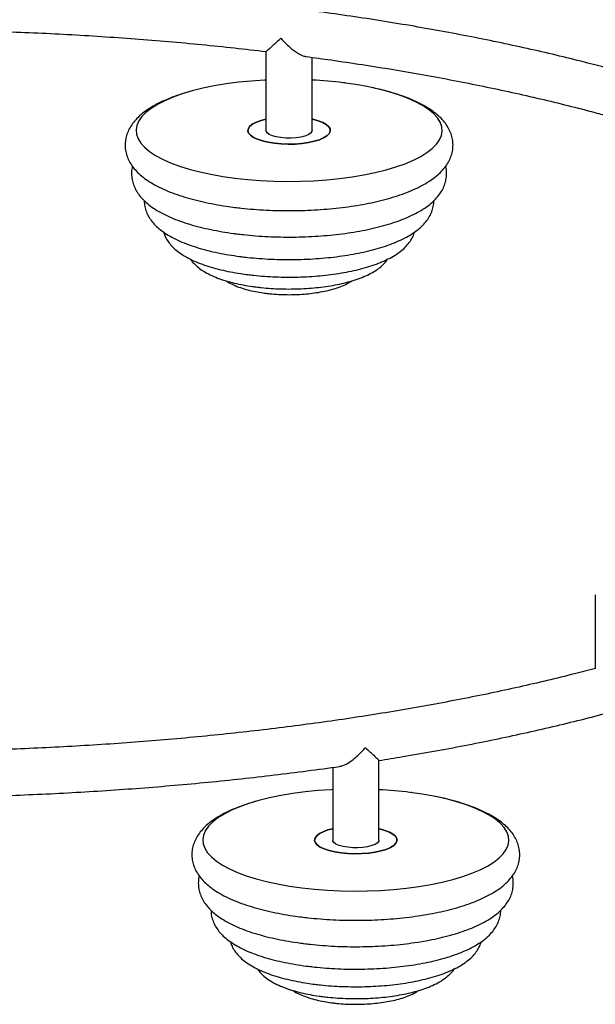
# Paper-space layout '_Dimétrica' of a CAD drawing. Header units: millimetres. Extents: x -710 to 45, y -356 to 955.
# Tile 4 of 7: x -291 to -116, y -354 to -55. Entities that reach past the tile are written whole.
import ezdxf

# ---------------------------------------------------------------- set-up
doc = ezdxf.new("R2010")
doc.units = ezdxf.units.MM

psp = doc.layouts.new('_Dimétrica')

# ---------------------------------------------------------------- linework, layer by layer
at = {"color": 7, "linetype": 'Continuous', "lineweight": 25}
for p, q in [((-215.81, -64.25), (-215.81, -88.25)), ((-201.81, -88.25), (-201.81, -66.07)), ((-115.89, -229.22), (-115.89, -251.6)), ((-181.55, -303.72), (-181.55, -279.52)), ((-195.55, -281.63), (-195.55, -303.72))]:
    psp.add_line(p, q, dxfattribs=at)
at = {"color": 7, "linetype": 'Continuous', "lineweight": 25, "flags": 128}
for points in [[(-215.81, -72.95), (-216.31, -72.97), (-220.28, -73.25), (-224.16, -73.64), (-227.92, -74.14), (-231.54, -74.75), (-234.98, -75.46), (-238.22, -76.27), (-241.25, -77.17), (-244.02, -78.15), (-246.53, -79.22), (-248.74, -80.35), (-250.66, -81.54), (-252.26, -82.78), (-253.52, -84.06), (-254.45, -85.38), (-255.03, -86.71), (-255.25, -88.06), (-255.13, -89.41), (-254.65, -90.75), (-253.82, -92.07), (-252.65, -93.37), (-251.14, -94.62), (-249.32, -95.83), (-247.18, -96.98), (-244.75, -98.06), (-242.05, -99.06), (-239.1, -99.99), (-235.92, -100.82), (-232.53, -101.56), (-228.95, -102.2), (-225.23, -102.73), (-221.38, -103.16), (-217.44, -103.46), (-213.42, -103.66), (-209.38, -103.73), (-205.33, -103.69), (-201.31, -103.53), (-197.34, -103.25), (-193.46, -102.86), (-189.7, -102.36), (-186.08, -101.75), (-182.64, -101.04), (-179.39, -100.23), (-176.37, -99.33), (-173.6, -98.35), (-171.09, -97.29), (-168.87, -96.16), (-166.96, -94.97), (-165.36, -93.73), (-164.09, -92.44), (-163.17, -91.13), (-162.59, -89.79), (-162.36, -88.44), (-162.49, -87.09), (-162.97, -85.75), (-163.8, -84.43), (-164.97, -83.14), (-166.47, -81.88), (-168.3, -80.68), (-170.43, -79.53), (-172.86, -78.45), (-175.56, -77.44), (-178.52, -76.51), (-181.7, -75.68), (-185.09, -74.94), (-188.66, -74.3), (-192.39, -73.77)], [(-215.81, -84.8), (-217.26, -85.18), (-218.69, -85.7), (-219.84, -86.29), (-220.68, -86.94), (-221.17, -87.63), (-221.31, -88.34), (-221.08, -89.04), (-220.5, -89.72), (-219.59, -90.36), (-218.37, -90.94), (-216.87, -91.44), (-215.14, -91.84), (-213.23, -92.15)], [(-213.23, -92.15), (-215.14, -91.84), (-216.87, -91.44), (-218.37, -90.94), (-219.59, -90.36), (-220.5, -89.72), (-221.08, -89.04), (-221.31, -88.34), (-221.17, -87.63), (-220.68, -86.94), (-219.84, -86.29), (-218.69, -85.7), (-217.26, -85.18), (-215.81, -84.8)], [(-213.23, -92.15), (-211.19, -92.34), (-209.08, -92.42), (-206.96, -92.37), (-204.9, -92.21), (-202.95, -91.93), (-201.17, -91.55), (-199.61, -91.07), (-198.31, -90.51), (-197.31, -89.89), (-196.65, -89.22), (-196.33, -88.52), (-196.38, -87.81), (-196.78, -87.12), (-197.53, -86.46), (-198.6, -85.85), (-199.96, -85.31), (-201.58, -84.85), (-201.81, -84.8)], [(-201.81, -84.8), (-201.58, -84.85), (-199.96, -85.31), (-198.6, -85.85), (-197.53, -86.46), (-196.78, -87.12), (-196.38, -87.81), (-196.33, -88.52), (-196.65, -89.22), (-197.31, -89.89), (-198.31, -90.51), (-199.61, -91.07), (-201.17, -91.55), (-202.95, -91.93), (-204.9, -92.21), (-206.96, -92.37), (-209.08, -92.42), (-211.19, -92.34), (-213.23, -92.15)], [(-211.28, -90.43), (-212.68, -90.2), (-213.88, -89.86), (-214.83, -89.44), (-215.47, -88.97), (-215.78, -88.45), (-215.81, -88.25)], [(-201.81, -88.25), (-201.87, -88.57), (-202.26, -89.08), (-202.97, -89.54), (-203.98, -89.94), (-205.23, -90.26), (-206.66, -90.47), (-208.2, -90.58), (-209.76, -90.56), (-211.28, -90.43)], [(-195.55, -288.41), (-196.05, -288.44), (-200.02, -288.71), (-203.9, -289.1), (-207.66, -289.61), (-211.28, -290.21), (-214.72, -290.93), (-217.97, -291.74), (-220.99, -292.64), (-223.76, -293.62), (-226.27, -294.68), (-228.49, -295.81), (-230.4, -297), (-232, -298.24), (-233.26, -299.53), (-234.19, -300.84), (-234.77, -302.18), (-234.99, -303.53), (-234.87, -304.88), (-234.39, -306.22), (-233.56, -307.54), (-232.39, -308.83), (-230.88, -310.09), (-229.06, -311.29), (-226.92, -312.44), (-224.49, -313.52), (-221.79, -314.53), (-218.84, -315.45), (-215.66, -316.29), (-212.27, -317.03), (-208.69, -317.67), (-204.97, -318.2), (-201.12, -318.62), (-197.18, -318.93), (-193.17, -319.12), (-189.12, -319.2), (-185.07, -319.16), (-181.05, -319), (-177.08, -318.72), (-173.2, -318.33), (-169.44, -317.83), (-165.82, -317.22), (-162.38, -316.51), (-159.13, -315.7), (-156.11, -314.8), (-153.34, -313.81), (-150.83, -312.75), (-148.61, -311.62), (-146.7, -310.43), (-145.1, -309.19), (-143.83, -307.91), (-142.91, -306.59), (-142.33, -305.26), (-142.1, -303.91), (-142.23, -302.56), (-142.71, -301.22), (-143.54, -299.89), (-144.71, -298.6), (-146.21, -297.35), (-148.04, -296.14), (-150.17, -294.99), (-152.6, -293.91), (-155.3, -292.9), (-158.26, -291.98), (-161.44, -291.14), (-164.83, -290.4), (-168.4, -289.77), (-172.13, -289.23), (-172.13, -289.23)], [(-195.55, -300.27), (-197, -300.65), (-198.43, -301.17), (-199.58, -301.76), (-200.42, -302.41), (-200.91, -303.1), (-201.05, -303.8), (-200.82, -304.51), (-200.25, -305.19), (-199.33, -305.82), (-198.11, -306.4), (-196.61, -306.9), (-194.88, -307.31), (-192.97, -307.61)], [(-192.97, -307.61), (-194.88, -307.31), (-196.61, -306.9), (-198.11, -306.4), (-199.33, -305.82), (-200.25, -305.19), (-200.82, -304.51), (-201.05, -303.8), (-200.91, -303.1), (-200.42, -302.41), (-199.58, -301.76), (-198.43, -301.17), (-197, -300.65), (-195.55, -300.27)], [(-192.97, -307.61), (-190.93, -307.81), (-188.82, -307.88), (-186.7, -307.84), (-184.64, -307.68), (-182.69, -307.4), (-180.91, -307.02), (-179.35, -306.54), (-178.05, -305.98), (-177.05, -305.35), (-176.39, -304.68), (-176.07, -303.98), (-176.12, -303.28), (-176.52, -302.58), (-177.27, -301.92), (-178.34, -301.31), (-179.7, -300.77), (-181.33, -300.32), (-181.55, -300.27)], [(-181.55, -300.27), (-181.33, -300.32), (-179.7, -300.77), (-178.34, -301.31), (-177.27, -301.92), (-176.52, -302.58), (-176.12, -303.28), (-176.07, -303.98), (-176.39, -304.68), (-177.05, -305.35), (-178.05, -305.98), (-179.35, -306.54), (-180.91, -307.02), (-182.69, -307.4), (-184.64, -307.68), (-186.7, -307.84), (-188.82, -307.88), (-190.93, -307.81), (-192.97, -307.61)], [(-191.02, -305.9), (-192.42, -305.66), (-193.62, -305.33), (-194.57, -304.91), (-195.21, -304.43), (-195.52, -303.92), (-195.55, -303.72)], [(-181.55, -303.72), (-181.61, -304.04), (-182, -304.54), (-182.72, -305.01), (-183.72, -305.41), (-184.97, -305.72), (-186.4, -305.94), (-187.94, -306.04), (-189.5, -306.03), (-191.02, -305.9)]]:
    psp.add_lwpolyline(points, dxfattribs=at)
at = {"color": 7, "linetype": 'Continuous', "lineweight": 25}
for centre in [(-208.22, -200.73), (-187.96, -416.19)]:
    psp.add_arc(centre, 127.94, 82.8889, 87.1254, dxfattribs=at)
for points, knots in [([(-111.39, -69.55), (-113.63, -68.95), (-118.65, -67.62), (-126.68, -65.64), (-135.42, -63.61), (-144.34, -61.68), (-153.42, -59.83), (-162.66, -58.08), (-172.04, -56.42), (-181.57, -54.85), (-191.23, -53.39), (-198.65, -52.33), (-202.88, -51.8), (-203.81, -51.68)], [0, 0, 0, 0, 0.0800045, 0.1792898, 0.2785289, 0.3777258, 0.4768842, 0.5760077, 0.6750993, 0.7741621, 0.8731988, 0.9722118, 1, 1, 1, 1]), ([(-402.35, -59.91), (-401.8, -59.87), (-397.85, -59.59), (-390.44, -59.15), (-380.12, -58.62), (-369.75, -58.19), (-359.34, -57.87), (-348.91, -57.66), (-338.47, -57.55), (-328.02, -57.54), (-317.57, -57.64), (-307.14, -57.84), (-296.73, -58.15), (-286.36, -58.56), (-276.03, -59.07), (-265.75, -59.69), (-255.53, -60.41), (-245.38, -61.23), (-235.32, -62.15), (-225.44, -63.16), (-218.97, -63.91), (-215.78, -64.28)], [0, 0, 0, 0, 0.008918, 0.064065, 0.119218, 0.174374, 0.229534, 0.284696, 0.33986, 0.395025, 0.45019, 0.505355, 0.560518, 0.615679, 0.670837, 0.725991, 0.78114, 0.836284, 0.891422, 0.946552, 1, 1, 1, 1]), ([(-215.78, -64.25), (-215.76, -64.24), (-215.71, -64.2), (-215.04, -63.61), (-214.07, -62.75), (-212.88, -61.69), (-211.9, -60.82), (-211.29, -60.27), (-211.28, -60.26)], [0, 0, 0, 0, 0.1312642, 0.3844164, 0.5590397, 0.7385843, 0.9984384, 1, 1, 1, 1]), ([(-211.28, -60.26), (-211.28, -60.27), (-210.78, -60.84), (-209.72, -61.96), (-207.83, -63.67), (-205.87, -65.01), (-204.34, -65.75), (-203.77, -65.76), (-203.67, -65.76)], [0, 0, 0, 0, 0.001571, 0.214714, 0.434112, 0.729796, 0.949133, 1, 1, 1, 1]), ([(-203.67, -65.81), (-201.13, -66.16), (-195.37, -66.93), (-186.53, -68.25), (-177.14, -69.75), (-167.9, -71.35), (-158.81, -73.04), (-149.88, -74.82), (-141.13, -76.69), (-132.55, -78.64), (-124.16, -80.67), (-117.1, -82.48), (-112.92, -83.64), (-111.39, -84.06)], [0, 0, 0, 0, 0.076151, 0.172756, 0.269339, 0.365898, 0.462428, 0.558929, 0.655397, 0.751828, 0.84822, 0.944568, 1, 1, 1, 1]), ([(-191.83, -73.84), (-191.89, -73.83), (-191.95, -73.82), (-192.03, -73.81), (-192.04, -73.81)], [0, 0, 0, 0, 0.837816, 1, 1, 1, 1]), ([(-238.11, -76.24), (-238.7, -76.39), (-240.35, -76.83), (-242.87, -77.65), (-245.67, -78.71), (-248.26, -79.89), (-250.64, -81.19), (-252.79, -82.63), (-254.59, -84.16), (-256.02, -85.73), (-257.1, -87.3), (-257.89, -88.92), (-258.4, -90.63), (-258.61, -92.41), (-258.5, -94.21), (-258.07, -95.94), (-257.37, -97.58), (-256.39, -99.15), (-255.13, -100.66), (-253.56, -102.12), (-251.67, -103.53), (-249.45, -104.86), (-246.96, -106.1), (-244.23, -107.23), (-241.29, -108.25), (-238.18, -109.16), (-234.9, -109.96), (-231.47, -110.66), (-228.24, -111.2), (-225.51, -111.58), (-222.73, -111.9), (-219.55, -112.2), (-215.72, -112.45), (-211.84, -112.59), (-207.94, -112.62), (-204.05, -112.54), (-200.19, -112.35), (-196.38, -112.06), (-192.65, -111.66), (-189.02, -111.15), (-185.5, -110.54), (-182.13, -109.83), (-178.9, -109.01), (-175.85, -108.09), (-172.98, -107.07), (-170.31, -105.94), (-167.85, -104.69), (-165.61, -103.3), (-163.7, -101.82), (-162.14, -100.29), (-160.93, -98.74), (-160.03, -97.14), (-159.39, -95.44), (-159.04, -93.66), (-159.04, -91.83), (-159.35, -90.07), (-159.95, -88.4), (-160.82, -86.8), (-161.98, -85.27), (-163.43, -83.79), (-165.2, -82.37), (-167.29, -81), (-169.69, -79.73), (-172.34, -78.55), (-175.2, -77.49), (-178.25, -76.55), (-181.08, -75.79), (-182.95, -75.39), (-183.68, -75.24)], [0, 0, 0, 0, 0.009002, 0.025512, 0.042179, 0.059043, 0.076142, 0.093479, 0.110892, 0.125698, 0.13946, 0.152371, 0.164713, 0.17788, 0.190625, 0.20325, 0.216043, 0.229358, 0.243513, 0.258724, 0.274964, 0.291888, 0.309019, 0.326016, 0.342819, 0.359441, 0.375916, 0.392274, 0.408543, 0.420236, 0.428721, 0.444856, 0.460965, 0.477053, 0.493129, 0.509203, 0.525283, 0.541376, 0.557493, 0.573645, 0.589845, 0.60611, 0.62246, 0.638921, 0.655524, 0.672308, 0.689315, 0.706566, 0.724005, 0.739249, 0.753441, 0.766678, 0.779225, 0.792658, 0.80553, 0.818182, 0.83087, 0.843949, 0.857754, 0.872555, 0.888433, 0.905155, 0.922266, 0.939327, 0.956204, 0.972891, 0.989417, 1, 1, 1, 1]), ([(-256.33, -99.16), (-256.37, -99.29), (-256.57, -100), (-256.65, -101.35), (-256.5, -103.12), (-256.03, -104.81), (-255.29, -106.42), (-254.28, -107.95), (-252.99, -109.43), (-251.38, -110.85), (-249.45, -112.22), (-247.2, -113.51), (-244.68, -114.7), (-241.93, -115.78), (-238.99, -116.75), (-235.87, -117.61), (-232.6, -118.36), (-229.19, -119), (-226.48, -119.42), (-224.29, -119.7), (-222.09, -119.96), (-218.98, -120.25), (-215.21, -120.49), (-211.41, -120.62), (-207.6, -120.64), (-203.79, -120.55), (-200.01, -120.35), (-196.29, -120.05), (-192.65, -119.64), (-189.12, -119.12), (-185.7, -118.5), (-182.42, -117.77), (-179.31, -116.95), (-176.36, -116.02), (-173.6, -114.98), (-171.04, -113.83), (-168.69, -112.54), (-166.57, -111.12), (-164.81, -109.61), (-163.41, -108.05), (-162.37, -106.5), (-161.62, -104.9), (-161.13, -103.21), (-160.97, -101.45), (-161.04, -100.06), (-161.25, -99.31), (-161.3, -99.13)], [0, 0, 0, 0, 0.004731, 0.025111, 0.044894, 0.064535, 0.084518, 0.105404, 0.127697, 0.151718, 0.177357, 0.203988, 0.23081, 0.257372, 0.283613, 0.309569, 0.335296, 0.360846, 0.386262, 0.393812, 0.407087, 0.432331, 0.457531, 0.482696, 0.507843, 0.532989, 0.558144, 0.583325, 0.608548, 0.633833, 0.659204, 0.68469, 0.710327, 0.736163, 0.762255, 0.788671, 0.815477, 0.84268, 0.86999, 0.892963, 0.914268, 0.934259, 0.953401, 0.973817, 0.993615, 1, 1, 1, 1]), ([(-252.74, -109.59), (-252.74, -109.89), (-252.75, -110.77), (-252.42, -112.19), (-251.8, -113.78), (-250.9, -115.29), (-249.74, -116.73), (-248.28, -118.11), (-246.49, -119.45), (-244.38, -120.71), (-241.99, -121.88), (-239.35, -122.93), (-236.53, -123.87), (-233.53, -124.7), (-230.38, -125.42), (-227.15, -126.02), (-224.73, -126.38), (-222.82, -126.63), (-220.84, -126.86), (-217.85, -127.13), (-214.25, -127.35), (-210.6, -127.46), (-206.94, -127.46), (-203.3, -127.35), (-199.7, -127.13), (-196.16, -126.8), (-192.71, -126.37), (-189.36, -125.83), (-186.15, -125.19), (-183.08, -124.44), (-180.17, -123.59), (-177.44, -122.62), (-174.91, -121.55), (-172.57, -120.34), (-170.45, -118.99), (-168.68, -117.54), (-167.27, -116.04), (-166.23, -114.54), (-165.46, -112.98), (-165, -111.33), (-164.79, -110.17), (-164.84, -109.57), (-164.84, -109.56)], [0, 0, 0, 0, 0.011445, 0.032887, 0.054439, 0.076753, 0.100457, 0.126067, 0.153722, 0.182898, 0.212629, 0.242103, 0.271183, 0.299901, 0.328328, 0.356533, 0.383017, 0.388231, 0.402874, 0.430719, 0.458509, 0.486257, 0.513987, 0.541718, 0.569464, 0.597249, 0.625094, 0.653029, 0.681088, 0.709313, 0.737758, 0.766494, 0.795608, 0.825191, 0.855285, 0.885643, 0.911054, 0.934492, 0.9564, 0.977327, 0.999692, 1, 1, 1, 1]), ([(-246.86, -119.12), (-246.76, -119.46), (-246.5, -120.34), (-245.79, -121.63), (-244.77, -123.02), (-243.46, -124.33), (-241.84, -125.6), (-239.89, -126.8), (-237.65, -127.91), (-235.16, -128.91), (-232.47, -129.79), (-229.62, -130.55), (-226.63, -131.2), (-223.83, -131.68), (-221.45, -132.01), (-219.04, -132.29), (-216.25, -132.54), (-212.88, -132.73), (-209.47, -132.8), (-206.07, -132.77), (-202.68, -132.63), (-199.34, -132.37), (-196.08, -132.01), (-192.92, -131.54), (-189.87, -130.97), (-186.97, -130.29), (-184.22, -129.5), (-181.64, -128.6), (-179.24, -127.57), (-177.03, -126.41), (-175.12, -125.13), (-173.56, -123.77), (-172.33, -122.38), (-171.43, -120.93), (-170.9, -119.83), (-170.76, -119.21), (-170.74, -119.12)], [0, 0, 0, 0, 0.015759, 0.040459, 0.066496, 0.094632, 0.125369, 0.158461, 0.192755, 0.226893, 0.260499, 0.2936, 0.326303, 0.358709, 0.381135, 0.397961, 0.429955, 0.461872, 0.493735, 0.525578, 0.55743, 0.589316, 0.621272, 0.653337, 0.68556, 0.718002, 0.750743, 0.783889, 0.817572, 0.851932, 0.887006, 0.917741, 0.945859, 0.971701, 0.995978, 1, 1, 1, 1]), ([(-238.73, -127.34), (-238.7, -127.37), (-238.41, -127.88), (-237.62, -128.74), (-236.33, -129.95), (-234.7, -131.07), (-232.76, -132.12), (-230.53, -133.07), (-228.09, -133.9), (-225.49, -134.6), (-222.75, -135.19), (-220.49, -135.56), (-218.65, -135.8), (-216.79, -136.02), (-214.26, -136.23), (-211.21, -136.38), (-208.14, -136.41), (-205.08, -136.33), (-202.06, -136.14), (-199.1, -135.84), (-196.23, -135.43), (-193.47, -134.91), (-190.84, -134.28), (-188.37, -133.53), (-186.05, -132.66), (-183.9, -131.64), (-182.03, -130.5), (-180.51, -129.26), (-179.49, -128.24), (-179.06, -127.56), (-178.94, -127.38)], [0, 0, 0, 0, 0.00259, 0.034243, 0.06883, 0.107123, 0.148665, 0.19143, 0.233537, 0.274787, 0.315341, 0.355391, 0.370341, 0.391095, 0.430555, 0.469888, 0.509144, 0.548386, 0.587665, 0.627039, 0.666582, 0.706386, 0.746568, 0.787288, 0.828764, 0.871267, 0.915007, 0.953134, 0.987438, 1, 1, 1, 1]), ([(-227.85, -133.94), (-227.71, -134.04), (-227.04, -134.51), (-225.65, -135.19), (-223.63, -136), (-221.39, -136.67), (-219.07, -137.19), (-217.21, -137.5), (-215.73, -137.7), (-214.19, -137.88), (-212.02, -138.04), (-209.41, -138.13), (-206.79, -138.1), (-204.2, -137.95), (-201.67, -137.69), (-199.22, -137.32), (-196.88, -136.83), (-194.65, -136.22), (-192.57, -135.46), (-190.93, -134.71), (-190.06, -134.12), (-189.75, -133.92)], [0, 0, 0, 0, 0.016367, 0.076553, 0.140651, 0.203606, 0.26475, 0.320769, 0.339147, 0.36988, 0.428276, 0.486391, 0.544382, 0.602426, 0.660672, 0.719341, 0.778718, 0.839197, 0.901357, 0.965989, 1, 1, 1, 1]), ([(-181.61, -279.55), (-179.16, -279.16), (-173.52, -278.26), (-164.85, -276.75), (-155.58, -275.02), (-146.47, -273.19), (-137.51, -271.28), (-128.73, -269.27), (-120.13, -267.18), (-111.71, -264.99), (-103.48, -262.73), (-95.45, -260.37), (-87.63, -257.94), (-80.02, -255.42), (-72.63, -252.82), (-65.46, -250.15), (-58.52, -247.4), (-51.83, -244.57), (-45.37, -241.67), (-39.16, -238.7), (-33.21, -235.66), (-27.51, -232.54), (-22.08, -229.36), (-16.92, -226.11), (-12.03, -222.8), (-7.44, -219.41), (-4.25, -216.92), (-2.68, -215.55), (-2.44, -215.34)], [0, 0, 0, 0, 0.030502, 0.070344, 0.110197, 0.150063, 0.189941, 0.229835, 0.269744, 0.30967, 0.349616, 0.389583, 0.429572, 0.469586, 0.509628, 0.549699, 0.589801, 0.629938, 0.670111, 0.710323, 0.750575, 0.790869, 0.831204, 0.871579, 0.911989, 0.952426, 0.992879, 1, 1, 1, 1]), ([(-115.89, -251.59), (-117.97, -252.14), (-122.75, -253.4), (-130.46, -255.29), (-138.99, -257.26), (-147.7, -259.15), (-156.58, -260.95), (-165.62, -262.66), (-174.82, -264.28), (-184.17, -265.81), (-193.66, -267.25), (-203.27, -268.59), (-213.01, -269.83), (-222.86, -270.98), (-232.81, -272.03), (-242.85, -272.97), (-252.97, -273.82), (-263.17, -274.57), (-273.44, -275.21), (-283.76, -275.75), (-294.12, -276.19), (-304.52, -276.52), (-314.95, -276.75), (-325.39, -276.87), (-335.84, -276.89), (-346.29, -276.81), (-356.72, -276.62), (-367.13, -276.32), (-377.51, -275.92), (-387.85, -275.42), (-398.14, -274.82), (-408.36, -274.11), (-418.52, -273.3), (-428.59, -272.39), (-438.58, -271.37), (-447, -270.44), (-452.07, -269.81), (-453.87, -269.59)], [0, 0, 0, 0, 0.022322, 0.051364, 0.080419, 0.109488, 0.138568, 0.167658, 0.196759, 0.225868, 0.254985, 0.28411, 0.31324, 0.342377, 0.371519, 0.400666, 0.429817, 0.458971, 0.488129, 0.517289, 0.546451, 0.575615, 0.604781, 0.633948, 0.663115, 0.692282, 0.721449, 0.750615, 0.77978, 0.808944, 0.838106, 0.867265, 0.896421, 0.925574, 0.954724, 0.983869, 1, 1, 1, 1]), ([(-193.49, -281.32), (-193.18, -281.26), (-192.24, -281.09), (-190.67, -280.2), (-189.03, -279), (-187.39, -277.57), (-186.29, -276.4), (-185.67, -275.68), (-185.67, -275.67)], [0, 0, 0, 0, 0.12923, 0.383224, 0.555995, 0.733656, 0.998429, 1, 1, 1, 1]), ([(-185.67, -275.67), (-185.66, -275.68), (-185.18, -276.1), (-184.25, -276.92), (-182.88, -278.16), (-181.92, -279.08), (-181.47, -279.56), (-181.56, -279.53), (-181.56, -279.52)], [0, 0, 0, 0, 0.001646, 0.218958, 0.442624, 0.755329, 0.986464, 1, 1, 1, 1]), ([(-451.03, -284.04), (-448, -284.39), (-441.63, -285.13), (-431.81, -286.14), (-421.6, -287.09), (-411.31, -287.93), (-400.96, -288.66), (-390.54, -289.3), (-380.07, -289.82), (-369.57, -290.25), (-359.03, -290.57), (-348.46, -290.78), (-337.88, -290.88), (-327.3, -290.88), (-316.72, -290.78), (-306.16, -290.57), (-295.62, -290.25), (-285.11, -289.83), (-274.65, -289.3), (-264.23, -288.67), (-253.88, -287.93), (-243.59, -287.09), (-233.38, -286.15), (-223.26, -285.11), (-213.23, -283.96), (-203.32, -282.71), (-196.74, -281.83), (-193.5, -281.35), (-193.49, -281.35)], [0, 0, 0, 0, 0.036528, 0.076684, 0.116833, 0.156978, 0.197117, 0.237253, 0.277386, 0.317515, 0.357643, 0.397769, 0.437894, 0.478018, 0.518143, 0.558268, 0.598394, 0.638521, 0.67865, 0.718782, 0.758917, 0.799056, 0.839199, 0.879347, 0.919501, 0.959662, 0.99983, 1, 1, 1, 1]), ([(-171.57, -289.31), (-171.63, -289.3), (-171.7, -289.29), (-171.77, -289.28), (-171.78, -289.28)], [0, 0, 0, 0, 0.837816, 1, 1, 1, 1]), ([(-217.86, -291.71), (-218.44, -291.86), (-220.09, -292.29), (-222.61, -293.12), (-225.41, -294.18), (-228, -295.36), (-230.38, -296.66), (-232.53, -298.1), (-234.33, -299.63), (-235.76, -301.2), (-236.84, -302.77), (-237.63, -304.38), (-238.14, -306.09), (-238.35, -307.87), (-238.24, -309.68), (-237.81, -311.41), (-237.11, -313.05), (-236.13, -314.62), (-234.87, -316.13), (-233.3, -317.59), (-231.41, -318.99), (-229.19, -320.33), (-226.7, -321.57), (-223.97, -322.7), (-221.03, -323.71), (-217.92, -324.62), (-214.64, -325.43), (-211.21, -326.13), (-207.98, -326.67), (-205.25, -327.04), (-202.47, -327.37), (-199.3, -327.67), (-195.46, -327.92), (-191.58, -328.06), (-187.68, -328.09), (-183.79, -328.01), (-179.93, -327.82), (-176.12, -327.52), (-172.39, -327.12), (-168.76, -326.62), (-165.24, -326.01), (-161.87, -325.29), (-158.64, -324.48), (-155.59, -323.56), (-152.72, -322.54), (-150.05, -321.41), (-147.59, -320.15), (-145.35, -318.77), (-143.44, -317.29), (-141.88, -315.75), (-140.67, -314.21), (-139.77, -312.61), (-139.13, -310.91), (-138.79, -309.13), (-138.78, -307.3), (-139.09, -305.54), (-139.69, -303.86), (-140.56, -302.27), (-141.72, -300.74), (-143.17, -299.26), (-144.94, -297.83), (-147.03, -296.47), (-149.43, -295.19), (-152.08, -294.02), (-154.94, -292.96), (-157.99, -292.01), (-160.82, -291.26), (-162.69, -290.86), (-163.42, -290.7)], [0, 0, 0, 0, 0.009002, 0.025512, 0.042179, 0.059043, 0.076142, 0.093479, 0.110892, 0.125698, 0.13946, 0.152371, 0.164713, 0.17788, 0.190625, 0.20325, 0.216043, 0.229358, 0.243513, 0.258724, 0.274964, 0.291888, 0.309019, 0.326016, 0.342819, 0.359441, 0.375916, 0.392274, 0.408543, 0.420236, 0.428721, 0.444856, 0.460965, 0.477053, 0.493129, 0.509203, 0.525283, 0.541376, 0.557493, 0.573645, 0.589845, 0.60611, 0.62246, 0.638921, 0.655524, 0.672308, 0.689315, 0.706566, 0.724005, 0.739249, 0.753441, 0.766678, 0.779225, 0.792658, 0.80553, 0.818182, 0.83087, 0.843949, 0.857754, 0.872555, 0.888433, 0.905155, 0.922266, 0.939327, 0.956204, 0.972891, 0.989417, 1, 1, 1, 1]), ([(-236.07, -314.62), (-236.11, -314.76), (-236.31, -315.47), (-236.39, -316.81), (-236.24, -318.58), (-235.77, -320.28), (-235.03, -321.89), (-234.02, -323.42), (-232.73, -324.89), (-231.12, -326.32), (-229.19, -327.68), (-226.94, -328.97), (-224.42, -330.17), (-221.67, -331.25), (-218.73, -332.21), (-215.62, -333.07), (-212.34, -333.82), (-208.93, -334.47), (-206.22, -334.88), (-204.04, -335.17), (-201.83, -335.43), (-198.72, -335.72), (-194.96, -335.96), (-191.15, -336.09), (-187.34, -336.11), (-183.53, -336.02), (-179.75, -335.82), (-176.03, -335.51), (-172.39, -335.1), (-168.86, -334.58), (-165.44, -333.96), (-162.16, -333.24), (-159.05, -332.41), (-156.1, -331.48), (-153.34, -330.44), (-150.78, -329.29), (-148.43, -328.01), (-146.31, -326.59), (-144.55, -325.08), (-143.15, -323.52), (-142.11, -321.97), (-141.36, -320.37), (-140.87, -318.68), (-140.71, -316.92), (-140.78, -315.52), (-140.99, -314.78), (-141.04, -314.6)], [0, 0, 0, 0, 0.004731, 0.025111, 0.044894, 0.064535, 0.084518, 0.105404, 0.127697, 0.151718, 0.177357, 0.203988, 0.23081, 0.257372, 0.283613, 0.309569, 0.335296, 0.360846, 0.386262, 0.393812, 0.407087, 0.432331, 0.457531, 0.482696, 0.507843, 0.532989, 0.558144, 0.583325, 0.608548, 0.633833, 0.659204, 0.68469, 0.710327, 0.736163, 0.762255, 0.788671, 0.815477, 0.84268, 0.86999, 0.892963, 0.914268, 0.934259, 0.953401, 0.973817, 0.993615, 1, 1, 1, 1]), ([(-232.48, -325.05), (-232.48, -325.36), (-232.49, -326.23), (-232.16, -327.65), (-231.54, -329.25), (-230.64, -330.76), (-229.48, -332.19), (-228.02, -333.58), (-226.23, -334.91), (-224.12, -336.18), (-221.73, -337.34), (-219.09, -338.4), (-216.27, -339.34), (-213.27, -340.17), (-210.12, -340.89), (-206.89, -341.49), (-204.47, -341.85), (-202.56, -342.09), (-200.58, -342.33), (-197.59, -342.6), (-193.99, -342.82), (-190.34, -342.93), (-186.68, -342.92), (-183.04, -342.81), (-179.44, -342.6), (-175.9, -342.27), (-172.45, -341.83), (-169.1, -341.3), (-165.89, -340.65), (-162.82, -339.9), (-159.91, -339.05), (-157.18, -338.09), (-154.65, -337.01), (-152.31, -335.81), (-150.19, -334.45), (-148.42, -333.01), (-147.01, -331.5), (-145.97, -330), (-145.2, -328.45), (-144.74, -326.8), (-144.53, -325.64), (-144.58, -325.04), (-144.58, -325.03)], [0, 0, 0, 0, 0.011445, 0.032887, 0.054439, 0.076753, 0.100457, 0.126067, 0.153722, 0.182898, 0.212629, 0.242103, 0.271183, 0.299901, 0.328328, 0.356533, 0.383017, 0.388231, 0.402874, 0.430719, 0.458509, 0.486257, 0.513987, 0.541718, 0.569464, 0.597249, 0.625094, 0.653029, 0.681088, 0.709313, 0.737758, 0.766494, 0.795608, 0.825191, 0.855285, 0.885643, 0.911054, 0.934492, 0.9564, 0.977327, 0.999692, 1, 1, 1, 1]), ([(-226.6, -334.59), (-226.5, -334.93), (-226.24, -335.8), (-225.53, -337.1), (-224.51, -338.48), (-223.2, -339.8), (-221.58, -341.06), (-219.64, -342.26), (-217.39, -343.38), (-214.9, -344.37), (-212.21, -345.25), (-209.36, -346.01), (-206.37, -346.66), (-203.57, -347.15), (-201.19, -347.48), (-198.78, -347.76), (-195.99, -348.01), (-192.62, -348.19), (-189.21, -348.27), (-185.81, -348.24), (-182.42, -348.09), (-179.09, -347.84), (-175.82, -347.48), (-172.66, -347.01), (-169.61, -346.44), (-166.71, -345.76), (-163.96, -344.97), (-161.38, -344.06), (-158.98, -343.04), (-156.77, -341.87), (-154.86, -340.6), (-153.3, -339.24), (-152.07, -337.85), (-151.17, -336.39), (-150.64, -335.3), (-150.5, -334.68), (-150.48, -334.59)], [0, 0, 0, 0, 0.015759, 0.040459, 0.066496, 0.094632, 0.125369, 0.158461, 0.192755, 0.226893, 0.260499, 0.2936, 0.326303, 0.358709, 0.381135, 0.397961, 0.429955, 0.461872, 0.493735, 0.525578, 0.55743, 0.589316, 0.621272, 0.653337, 0.68556, 0.718002, 0.750743, 0.783889, 0.817572, 0.851932, 0.887006, 0.917741, 0.945859, 0.971701, 0.995978, 1, 1, 1, 1]), ([(-218.47, -342.8), (-218.44, -342.84), (-218.15, -343.35), (-217.36, -344.21), (-216.07, -345.41), (-214.44, -346.53), (-212.5, -347.59), (-210.28, -348.54), (-207.83, -349.37), (-205.23, -350.07), (-202.49, -350.65), (-200.23, -351.02), (-198.39, -351.27), (-196.53, -351.48), (-194, -351.7), (-190.95, -351.84), (-187.89, -351.87), (-184.82, -351.79), (-181.8, -351.6), (-178.84, -351.3), (-175.97, -350.89), (-173.21, -350.37), (-170.59, -349.74), (-168.11, -349), (-165.79, -348.12), (-163.64, -347.1), (-161.77, -345.97), (-160.25, -344.72), (-159.23, -343.7), (-158.8, -343.02), (-158.68, -342.84)], [0, 0, 0, 0, 0.00259, 0.034243, 0.06883, 0.107123, 0.148665, 0.19143, 0.233537, 0.274787, 0.315341, 0.355391, 0.370341, 0.391095, 0.430555, 0.469888, 0.509144, 0.548386, 0.587665, 0.627039, 0.666582, 0.706386, 0.746568, 0.787288, 0.828764, 0.871267, 0.915007, 0.953134, 0.987438, 1, 1, 1, 1]), ([(-207.59, -349.4), (-207.45, -349.51), (-206.78, -349.98), (-205.39, -350.66), (-203.37, -351.47), (-201.13, -352.14), (-198.81, -352.66), (-196.95, -352.97), (-195.47, -353.17), (-193.93, -353.34), (-191.76, -353.51), (-189.15, -353.59), (-186.53, -353.56), (-183.94, -353.42), (-181.41, -353.16), (-178.96, -352.79), (-176.62, -352.3), (-174.39, -351.69), (-172.31, -350.92), (-170.67, -350.18), (-169.8, -349.59), (-169.5, -349.39)], [0, 0, 0, 0, 0.016367, 0.076553, 0.140651, 0.203606, 0.26475, 0.320769, 0.339147, 0.36988, 0.428276, 0.486391, 0.544382, 0.602426, 0.660672, 0.719341, 0.778718, 0.839197, 0.901357, 0.965989, 1, 1, 1, 1])]:
    psp.add_open_spline(points, degree=3, knots=knots, dxfattribs=at)

doc.saveas('drawing.dxf')
